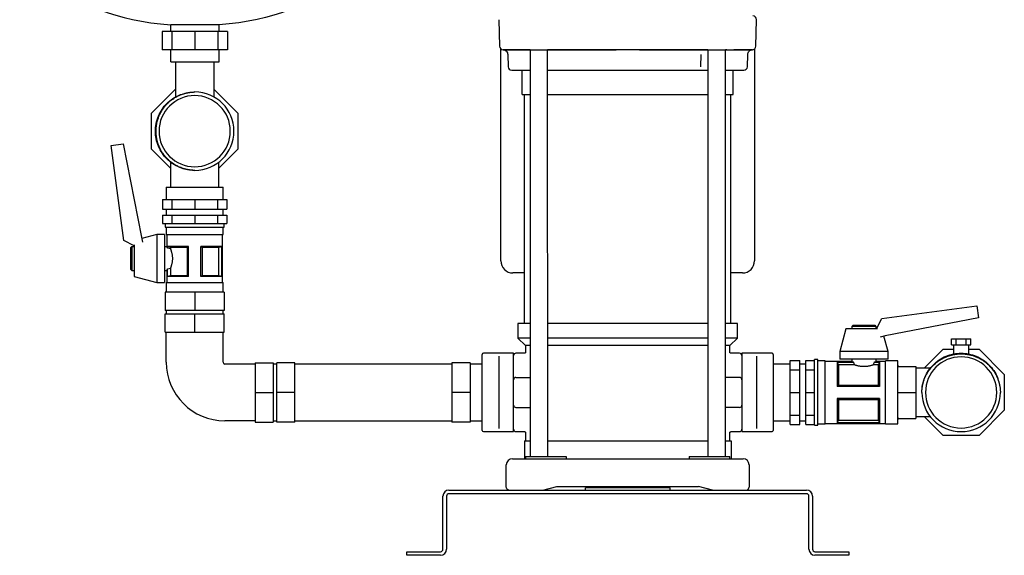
# Model space of a CAD drawing. Header units: millimetres. Extents: x 12 to 1827, y 12 to 1143.
# Tile 6 of 7: x 1011 to 1827, y 12 to 456. Entities that reach past the tile are written whole.
import ezdxf

# ---------------------------------------------------------------- set-up
doc = ezdxf.new("R2010")
doc.units = ezdxf.units.MM

msp = doc.modelspace()

# ---------------------------------------------------------------- linework, layer by layer
at = {"color": 7, "linetype": 'Continuous', "lineweight": 25}
for p, q in [((1176.41, 451.42), (1136.41, 451.42)), ((1136.41, 445.74), (1136.41, 451.42)), ((1176.41, 445.74), (1176.41, 451.42)), ((1408.11, 455.66), (1408.69, 433.66)), ((1620.84, 433.66), (1621.42, 455.66)), ((1129.36, 445.74), (1129.36, 430.74)), ((1137.28, 445.74), (1129.36, 445.74)), ((1137.28, 445.74), (1137.28, 430.74)), ((1156.41, 445.74), (1137.28, 445.74)), ((1156.41, 445.74), (1156.41, 430.74)), ((1175.55, 445.74), (1156.41, 445.74)), ((1175.55, 445.74), (1175.55, 430.74)), ((1183.47, 445.74), (1175.55, 445.74)), ((1183.47, 445.74), (1183.47, 430.74)), ((1137.28, 430.74), (1129.36, 430.74)), ((1136.41, 420.74), (1136.41, 430.74)), ((1156.41, 430.74), (1137.28, 430.74)), ((1175.55, 430.74), (1156.41, 430.74)), ((1183.47, 430.74), (1175.55, 430.74)), ((1176.41, 420.74), (1176.41, 430.74)), ((1409.77, 255.74), (1409.77, 431.43)), ((1411.88, 430.74), (1411.58, 430.74)), ((1411.88, 430.74), (1425.62, 430.74)), ((1432.83, 430.74), (1411.88, 430.74)), ((1415.42, 426.81), (1415.69, 416.66)), ((1433.92, 430.74), (1432.83, 430.74)), ((1432.97, 430.74), (1505.09, 430.74)), ((1433.92, 430.74), (1433.92, 93.74)), ((1448.52, 93.74), (1448.46, 430.74)), ((1448.68, 430.74), (1448.46, 430.74)), ((1505.09, 430.74), (1451.79, 430.74)), ((1524.44, 430.74), (1596.56, 430.74)), ((1577.74, 430.74), (1524.44, 430.74)), ((1575.3, 426.84), (1575.04, 416.66)), ((1581.01, 430.72), (1580.85, 430.74)), ((1581.01, 430.72), (1581.01, 93.74)), ((1595.61, 93.74), (1595.61, 430.74)), ((1596.71, 430.74), (1595.61, 430.74)), ((1617.65, 430.74), (1602.74, 430.74)), ((1603.91, 430.74), (1617.65, 430.74)), ((1613.84, 416.66), (1614.11, 426.84)), ((1617.96, 430.74), (1617.65, 430.74)), ((1619.77, 431.43), (1619.77, 255.74)), ((1136.41, 420.74), (1176.41, 420.74)), ((1140.41, 420.74), (1140.41, 391.6)), ((1172.41, 391.44), (1172.41, 420.74)), ((1418.69, 413.74), (1433.92, 413.74)), ((1427.42, 393.74), (1427.42, 413.74)), ((1427.42, 413.74), (1433.92, 413.74)), ((1448.52, 413.74), (1455.93, 413.74)), ((1448.52, 413.74), (1581.01, 413.74)), ((1456.32, 413.74), (1514.77, 413.74)), ((1514.77, 413.74), (1573.22, 413.74)), ((1573.61, 413.74), (1581.01, 413.74)), ((1595.61, 413.74), (1610.84, 413.74)), ((1595.61, 413.74), (1602.12, 413.74)), ((1602.12, 393.74), (1602.12, 413.74)), ((1120.52, 378.04), (1140.41, 397.94)), ((1172.41, 397.65), (1192.02, 378.04)), ((1427.42, 393.74), (1433.92, 393.74)), ((1429.42, 203.74), (1429.42, 393.74)), ((1448.52, 393.74), (1581.01, 393.74)), ((1595.61, 393.74), (1602.12, 393.74)), ((1600.12, 203.74), (1600.12, 393.74)), ((1120.52, 348.43), (1120.52, 378.04)), ((1128.08, 378.5), (1128.4, 378.98)), ((1192.02, 378.04), (1192.02, 348.43)), ((1087.25, 351.33), (1097.14, 352.64)), ((1097.7, 272.57), (1087.25, 351.33)), ((1097.14, 352.64), (1112.16, 275.38)), ((1136.27, 332.68), (1120.52, 348.43)), ((1192.02, 348.43), (1176.27, 332.68)), ((1136.27, 337.63), (1136.27, 316.74)), ((1176.27, 316.74), (1176.27, 337.62)), ((1132.79, 316.74), (1132.79, 306.74)), ((1132.79, 316.74), (1156.27, 316.74)), ((1156.27, 316.74), (1179.74, 316.74)), ((1179.74, 306.74), (1179.74, 316.74)), ((1129.69, 306.74), (1129.69, 298.74)), ((1129.69, 306.74), (1137.48, 306.74)), ((1137.48, 306.74), (1137.48, 298.74)), ((1137.48, 306.74), (1156.27, 306.74)), ((1156.27, 306.74), (1156.27, 298.74)), ((1156.27, 306.74), (1175.06, 306.74)), ((1175.06, 306.74), (1175.06, 298.74)), ((1175.06, 306.74), (1182.84, 306.74)), ((1182.84, 306.74), (1182.84, 298.74)), ((1129.69, 298.74), (1137.48, 298.74)), ((1129.69, 293.74), (1129.69, 286.74)), ((1129.69, 293.74), (1137.48, 293.74)), ((1132.79, 298.74), (1132.79, 293.74)), ((1137.48, 298.74), (1156.27, 298.74)), ((1137.48, 293.74), (1137.48, 286.74)), ((1137.48, 293.74), (1156.27, 293.74)), ((1156.27, 298.74), (1175.06, 298.74)), ((1156.27, 293.74), (1156.27, 286.74)), ((1156.27, 293.74), (1175.06, 293.74)), ((1175.06, 298.74), (1182.84, 298.74)), ((1175.06, 293.74), (1175.06, 286.74)), ((1175.06, 293.74), (1182.84, 293.74)), ((1179.74, 293.74), (1179.74, 298.74)), ((1182.84, 293.74), (1182.84, 286.74)), ((1129.69, 286.74), (1137.48, 286.74)), ((1131.79, 286.74), (1131.79, 283.74)), ((1137.48, 286.74), (1156.27, 286.74)), ((1156.27, 286.74), (1175.06, 286.74)), ((1175.06, 286.74), (1182.84, 286.74)), ((1180.74, 283.74), (1180.74, 286.74)), ((1125.04, 277.74), (1112.39, 274.36)), ((1131.29, 277.74), (1125.04, 277.74)), ((1125.04, 277.74), (1125.04, 257.74)), ((1131.29, 277.74), (1131.29, 257.74)), ((1131.79, 283.74), (1156.27, 283.74)), ((1132.79, 283.74), (1132.79, 277.74)), ((1132.79, 277.74), (1156.27, 277.74)), ((1133.29, 277.74), (1133.29, 267.74)), ((1156.27, 283.74), (1180.74, 283.74)), ((1156.27, 277.74), (1179.74, 277.74)), ((1179.24, 237.74), (1179.24, 277.74)), ((1179.74, 277.74), (1179.74, 283.74)), ((1106.29, 268.17), (1097.7, 272.57)), ((1112.16, 275.38), (1113.1, 271.25)), ((1103.29, 266.74), (1104.29, 267.74)), ((1103.29, 248.74), (1103.29, 266.74)), ((1104.29, 267.74), (1106.29, 267.74)), ((1104.29, 267.74), (1104.29, 247.74)), ((1106.29, 268.92), (1106.29, 257.74)), ((1131.29, 267.74), (1133.29, 267.74)), ((1151.27, 267.74), (1133.84, 267.74)), ((1133.84, 266.4), (1133.84, 267.74)), ((1133.84, 266.4), (1133.9, 266.4)), ((1133.9, 266.4), (1133.9, 267.71)), ((1150.2, 266.8), (1136.19, 266.8)), ((1136.19, 266.8), (1136.19, 265.68)), ((1150.2, 243.67), (1150.2, 266.8)), ((1151.27, 242.74), (1151.27, 267.74)), ((1178.69, 267.74), (1161.27, 267.74)), ((1161.27, 242.74), (1161.27, 267.74)), ((1176.34, 266.8), (1162.34, 266.8)), ((1162.34, 266.8), (1162.34, 243.67)), ((1176.34, 243.67), (1176.34, 266.8)), ((1178.64, 267.71), (1178.64, 242.76)), ((1178.69, 242.74), (1178.69, 267.74)), ((1106.29, 257.74), (1106.29, 242.74)), ((1125.04, 257.74), (1125.04, 237.74)), ((1131.29, 257.74), (1131.29, 237.74)), ((1103.29, 248.74), (1104.29, 247.74)), ((1104.29, 247.74), (1106.29, 247.74)), ((1131.29, 247.74), (1133.29, 247.74)), ((1133.29, 247.74), (1133.29, 237.74)), ((1133.84, 242.74), (1133.84, 249.08)), ((1133.9, 249.08), (1133.84, 249.08)), ((1133.9, 242.76), (1133.9, 249.08)), ((1136.19, 249.79), (1136.19, 243.67)), ((1429.42, 245.74), (1419.77, 245.74)), ((1609.77, 245.74), (1600.12, 245.74)), ((1106.29, 242.74), (1125.04, 237.74)), ((1125.04, 237.74), (1131.29, 237.74)), ((1132.79, 237.74), (1132.79, 229.74)), ((1132.79, 237.74), (1156.27, 237.74)), ((1151.27, 242.74), (1133.84, 242.74)), ((1136.19, 243.67), (1150.2, 243.67)), ((1156.27, 237.74), (1179.74, 237.74)), ((1178.69, 242.74), (1161.27, 242.74)), ((1162.34, 243.67), (1176.34, 243.67)), ((1179.74, 229.74), (1179.74, 237.74)), ((1131.72, 229.74), (1131.72, 214.74)), ((1156.27, 229.74), (1131.72, 229.74)), ((1156.27, 229.74), (1156.27, 214.74)), ((1180.82, 229.74), (1156.27, 229.74)), ((1180.82, 229.74), (1180.82, 214.74)), ((1156.27, 214.74), (1131.72, 214.74)), ((1132.79, 214.74), (1132.79, 211.74)), ((1180.82, 214.74), (1156.27, 214.74)), ((1179.74, 211.74), (1179.74, 214.74)), ((1725.1, 207.97), (1803.86, 218.42)), ((1803.86, 218.42), (1805.17, 208.54)), ((1131.72, 196.74), (1131.72, 211.74)), ((1131.72, 211.74), (1156.27, 211.74)), ((1156.27, 196.74), (1156.27, 211.74)), ((1156.27, 211.74), (1180.82, 211.74)), ((1180.82, 196.74), (1180.82, 211.74)), ((1720.7, 199.39), (1725.1, 207.97)), ((1805.17, 208.54), (1727.91, 193.52)), ((1131.72, 196.74), (1156.27, 196.74)), ((1132.79, 171.74), (1132.79, 196.74)), ((1156.27, 196.74), (1180.82, 196.74)), ((1179.74, 171.74), (1179.74, 196.74)), ((1423.77, 203.74), (1423.77, 191.74)), ((1433.92, 203.74), (1423.77, 203.74)), ((1514.77, 203.74), (1448.52, 203.74)), ((1581.01, 203.74), (1514.77, 203.74)), ((1605.77, 203.74), (1595.61, 203.74)), ((1605.77, 191.74), (1605.77, 203.74)), ((1695.27, 199.39), (1690.27, 180.64)), ((1710.27, 199.39), (1695.27, 199.39)), ((1701.27, 202.39), (1700.27, 201.39)), ((1700.27, 201.39), (1700.27, 199.39)), ((1720.27, 201.39), (1700.27, 201.39)), ((1701.27, 202.39), (1719.27, 202.39)), ((1721.45, 199.39), (1710.27, 199.39)), ((1719.27, 202.39), (1720.27, 201.39)), ((1720.27, 201.39), (1720.27, 199.39)), ((1423.77, 191.74), (1430.27, 185.74)), ((1433.92, 191.74), (1423.77, 191.74)), ((1514.77, 191.74), (1448.52, 191.74)), ((1581.01, 191.74), (1514.77, 191.74)), ((1605.77, 191.74), (1595.61, 191.74)), ((1599.27, 185.74), (1605.77, 191.74)), ((1727.91, 193.52), (1723.79, 192.58)), ((1730.27, 180.64), (1726.89, 193.28)), ((1782.68, 186.24), (1782.68, 191.24)), ((1782.68, 191.24), (1786.73, 191.24)), ((1786.73, 186.24), (1786.73, 191.24)), ((1786.73, 191.24), (1794.81, 191.24)), ((1794.81, 186.24), (1794.81, 191.24)), ((1794.81, 191.24), (1798.85, 191.24)), ((1798.85, 186.24), (1798.85, 191.24)), ((1430.27, 185.74), (1430.27, 180.24)), ((1433.92, 185.74), (1430.27, 185.74)), ((1514.77, 185.74), (1448.52, 185.74)), ((1581.01, 185.74), (1514.77, 185.74)), ((1599.27, 185.74), (1595.61, 185.74)), ((1599.27, 180.24), (1599.27, 185.74)), ((1690.27, 180.64), (1690.27, 174.39)), ((1710.27, 180.64), (1690.27, 180.64)), ((1730.27, 180.64), (1710.27, 180.64)), ((1730.27, 174.39), (1730.27, 180.64)), ((1760.21, 166.74), (1775.96, 182.49)), ((1775.96, 182.49), (1784.42, 182.49)), ((1782.68, 186.24), (1786.73, 186.24)), ((1784.42, 186.24), (1784.42, 178.6)), ((1786.73, 186.24), (1794.81, 186.24)), ((1794.81, 186.24), (1798.85, 186.24)), ((1797.12, 178.6), (1797.12, 186.24)), ((1797.12, 182.49), (1805.57, 182.49)), ((1805.57, 182.49), (1826.52, 161.54)), ((1206.27, 171.29), (1221.27, 171.29)), ((1206.27, 171.29), (1206.27, 146.74)), ((1221.27, 171.29), (1221.27, 146.74)), ((1239.27, 171.29), (1224.27, 171.29)), ((1224.27, 146.74), (1224.27, 171.29)), ((1239.27, 146.74), (1239.27, 171.29)), ((1384.27, 171.29), (1369.27, 171.29)), ((1369.27, 171.29), (1369.27, 146.74)), ((1384.27, 171.29), (1384.27, 146.74)), ((1394.27, 146.74), (1394.27, 178.24)), ((1420.27, 179.24), (1395.27, 179.24)), ((1408.27, 158.27), (1408.27, 176.74)), ((1420.27, 176.74), (1420.27, 179.24)), ((1420.27, 158.27), (1420.27, 176.74)), ((1429.27, 179.24), (1422.27, 179.24)), ((1607.27, 179.24), (1600.27, 179.24)), ((1634.27, 179.24), (1609.27, 179.24)), ((1609.27, 179.24), (1609.27, 176.74)), ((1609.27, 176.74), (1609.27, 158.27)), ((1621.27, 176.74), (1621.27, 158.27)), ((1635.27, 178.24), (1635.27, 146.74)), ((1649.27, 173.31), (1657.27, 173.31)), ((1649.27, 165.53), (1649.27, 173.31)), ((1657.27, 165.53), (1657.27, 173.31)), ((1662.27, 173.31), (1669.27, 173.31)), ((1662.27, 165.53), (1662.27, 173.31)), ((1672.27, 173.89), (1669.27, 173.89)), ((1669.27, 146.74), (1669.27, 173.89)), ((1672.27, 146.74), (1672.27, 173.89)), ((1678.27, 172.89), (1672.27, 172.89)), ((1678.27, 146.74), (1678.27, 172.89)), ((1700.27, 172.39), (1678.27, 172.39)), ((1701.61, 171.89), (1688.27, 171.89)), ((1688.27, 171.89), (1688.27, 151.74)), ((1688.29, 171.85), (1701.61, 171.85)), ((1710.27, 174.39), (1690.27, 174.39)), ((1700.27, 174.39), (1700.27, 172.39)), ((1701.61, 171.85), (1701.61, 171.89)), ((1730.27, 174.39), (1710.27, 174.39)), ((1723.27, 171.89), (1718.93, 171.89)), ((1718.93, 171.89), (1718.93, 171.85)), ((1718.93, 171.85), (1723.25, 171.85)), ((1720.27, 174.39), (1720.27, 172.39)), ((1728.27, 172.39), (1720.27, 172.39)), ((1723.27, 171.89), (1723.27, 151.74)), ((1738.27, 172.89), (1728.27, 172.89)), ((1728.27, 146.74), (1728.27, 172.89)), ((1738.27, 146.74), (1738.27, 172.89)), ((1806.03, 174.92), (1806.51, 174.61)), ((1206.27, 170.21), (1181.27, 170.21)), ((1224.27, 170.21), (1221.27, 170.21)), ((1369.27, 170.21), (1239.27, 170.21)), ((1394.27, 170.21), (1384.27, 170.21)), ((1649.27, 170.21), (1635.27, 170.21)), ((1649.27, 146.74), (1649.27, 165.53)), ((1649.27, 165.53), (1657.27, 165.53)), ((1662.27, 170.21), (1657.27, 170.21)), ((1657.27, 146.74), (1657.27, 165.53)), ((1662.27, 165.53), (1669.27, 165.53)), ((1662.27, 146.74), (1662.27, 165.53)), ((1689.2, 169.6), (1689.2, 152.79)), ((1702.3, 169.6), (1689.2, 169.6)), ((1722.33, 169.6), (1718.23, 169.6)), ((1722.33, 152.79), (1722.33, 169.6)), ((1739.27, 168.24), (1753.27, 168.24)), ((1753.27, 168.24), (1753.27, 146.74)), ((1765.16, 166.74), (1753.27, 166.74)), ((1408.27, 135.2), (1408.27, 158.27)), ((1420.27, 135.2), (1420.27, 158.27)), ((1422.27, 159.24), (1433.92, 159.24)), ((1607.27, 159.24), (1595.61, 159.24)), ((1609.27, 158.27), (1609.27, 146.74)), ((1621.27, 158.27), (1621.27, 146.74)), ((1826.52, 161.54), (1826.52, 131.93)), ((1206.27, 146.74), (1221.27, 146.74)), ((1206.27, 146.74), (1206.27, 122.19)), ((1221.27, 146.74), (1221.27, 122.19)), ((1239.27, 146.74), (1224.27, 146.74)), ((1224.27, 122.19), (1224.27, 146.74)), ((1239.27, 122.19), (1239.27, 146.74)), ((1384.27, 146.74), (1369.27, 146.74)), ((1369.27, 146.74), (1369.27, 122.19)), ((1384.27, 146.74), (1384.27, 122.19)), ((1394.27, 115.24), (1394.27, 146.74)), ((1609.27, 146.74), (1609.27, 135.2)), ((1621.27, 146.74), (1621.27, 135.2)), ((1635.27, 146.74), (1635.27, 115.24)), ((1649.27, 146.74), (1657.27, 146.74)), ((1649.27, 127.95), (1649.27, 146.74)), ((1657.27, 127.95), (1657.27, 146.74)), ((1662.27, 146.74), (1669.27, 146.74)), ((1662.27, 127.95), (1662.27, 146.74)), ((1669.27, 119.59), (1669.27, 146.74)), ((1672.27, 119.59), (1672.27, 146.74)), ((1678.27, 120.59), (1678.27, 146.74)), ((1723.27, 151.74), (1688.27, 151.74)), ((1689.2, 152.79), (1722.33, 152.79)), ((1728.27, 120.59), (1728.27, 146.74)), ((1738.27, 120.59), (1738.27, 146.74)), ((1739.27, 146.74), (1753.27, 146.74)), ((1753.27, 146.74), (1753.27, 125.24)), ((1688.27, 141.74), (1688.27, 121.58)), ((1723.27, 141.74), (1688.27, 141.74)), ((1689.2, 140.68), (1689.2, 123.87)), ((1722.33, 140.68), (1689.2, 140.68)), ((1722.33, 123.87), (1722.33, 140.68)), ((1723.27, 141.74), (1723.27, 121.58)), ((1408.27, 116.74), (1408.27, 135.2)), ((1420.27, 116.74), (1420.27, 135.2)), ((1422.27, 134.24), (1433.92, 134.24)), ((1607.27, 134.24), (1595.61, 134.24)), ((1609.27, 135.2), (1609.27, 116.74)), ((1621.27, 135.2), (1621.27, 116.74)), ((1826.52, 131.93), (1805.57, 110.99)), ((1206.27, 123.26), (1181.27, 123.26)), ((1221.27, 123.26), (1224.27, 123.26)), ((1239.27, 123.26), (1369.27, 123.26)), ((1384.27, 123.26), (1394.27, 123.26)), ((1635.27, 123.26), (1649.27, 123.26)), ((1649.27, 127.95), (1657.27, 127.95)), ((1649.27, 120.16), (1649.27, 127.95)), ((1657.27, 120.16), (1657.27, 127.95)), ((1657.27, 123.26), (1662.27, 123.26)), ((1662.27, 127.95), (1669.27, 127.95)), ((1662.27, 120.16), (1662.27, 127.95)), ((1689.2, 123.87), (1722.33, 123.87)), ((1739.27, 125.24), (1753.27, 125.24)), ((1753.27, 126.74), (1765.15, 126.74)), ((1775.96, 110.99), (1760.21, 126.74)), ((1206.27, 122.19), (1221.27, 122.19)), ((1239.27, 122.19), (1224.27, 122.19)), ((1384.27, 122.19), (1369.27, 122.19)), ((1395.27, 114.24), (1420.27, 114.24)), ((1420.27, 114.24), (1420.27, 116.74)), ((1422.27, 114.24), (1429.27, 114.24)), ((1600.27, 114.24), (1607.27, 114.24)), ((1609.27, 116.74), (1609.27, 114.24)), ((1609.27, 114.24), (1634.27, 114.24)), ((1649.27, 120.16), (1657.27, 120.16)), ((1662.27, 120.16), (1669.27, 120.16)), ((1669.27, 119.59), (1672.27, 119.59)), ((1672.27, 120.59), (1678.27, 120.59)), ((1678.27, 121.09), (1728.27, 121.09)), ((1723.27, 121.58), (1688.27, 121.58)), ((1723.25, 121.62), (1688.29, 121.62)), ((1728.27, 120.59), (1738.27, 120.59)), ((1429.27, 106.74), (1429.27, 91.74)), ((1429.27, 106.74), (1433.92, 106.74)), ((1430.27, 113.24), (1430.27, 106.74)), ((1448.52, 106.74), (1581.01, 106.74)), ((1595.61, 106.74), (1600.27, 106.74)), ((1599.27, 106.74), (1599.27, 113.24)), ((1600.27, 106.74), (1600.27, 91.74)), ((1805.57, 110.99), (1775.96, 110.99)), ((1419.27, 91.74), (1439.47, 91.74)), ((1430.27, 93.74), (1430.27, 91.74)), ((1430.27, 93.74), (1451.61, 93.74)), ((1439.47, 91.74), (1590.07, 91.74)), ((1451.61, 93.74), (1463.8, 93.74)), ((1463.8, 93.74), (1463.8, 91.74)), ((1565.74, 93.74), (1565.74, 91.74)), ((1565.74, 93.74), (1577.93, 93.74)), ((1577.93, 93.74), (1599.27, 93.74)), ((1590.07, 91.74), (1610.27, 91.74)), ((1599.27, 91.74), (1599.27, 93.74)), ((1414.27, 68.27), (1414.27, 86.74)), ((1615.27, 86.74), (1615.27, 68.27)), ((1366.77, 65.74), (1662.77, 65.74)), ((1444.57, 65.74), (1456.07, 68.74)), ((1456.07, 68.74), (1573.47, 68.74)), ((1479.77, 65.74), (1479.77, 67.74)), ((1549.77, 67.74), (1479.77, 67.74)), ((1494.77, 68.74), (1494.77, 67.74)), ((1497.77, 68.74), (1497.77, 67.74)), ((1531.77, 68.74), (1531.77, 67.74)), ((1534.77, 68.74), (1534.77, 67.74)), ((1549.77, 65.74), (1549.77, 67.74)), ((1584.97, 65.74), (1573.47, 68.74)), ((1361.77, 16.74), (1361.77, 60.74)), ((1364.77, 60.74), (1364.77, 16.74)), ((1662.77, 62.74), (1366.77, 62.74)), ((1664.77, 16.74), (1664.77, 60.74)), ((1667.77, 60.74), (1667.77, 16.74)), ((1331.77, 11.74), (1331.77, 14.74)), ((1331.77, 14.74), (1336.77, 14.74)), ((1336.77, 11.74), (1331.77, 11.74)), ((1336.77, 14.74), (1359.77, 14.74)), ((1359.77, 11.74), (1336.77, 11.74)), ((1669.77, 14.74), (1692.77, 14.74)), ((1692.77, 11.74), (1669.77, 11.74)), ((1692.77, 14.74), (1697.77, 14.74)), ((1697.77, 11.74), (1692.77, 11.74)), ((1697.77, 14.74), (1697.77, 11.74))]:
    msp.add_line(p, q, dxfattribs=at)
at = {"color": 7, "linetype": 'Continuous', "lineweight": 25, "flags": 128}
for points in [[(1133.9, 267.71), (1133.87, 267.72), (1133.84, 267.74)], [(1178.69, 267.74), (1178.66, 267.72), (1178.64, 267.71)], [(1133.84, 242.74), (1133.87, 242.75), (1133.9, 242.76)], [(1178.64, 242.76), (1178.67, 242.75), (1178.69, 242.74)], [(1688.27, 171.89), (1688.28, 171.87), (1688.29, 171.85)], [(1723.25, 171.85), (1723.26, 171.87), (1723.27, 171.89)], [(1688.29, 121.62), (1688.28, 121.6), (1688.27, 121.58)], [(1723.27, 121.58), (1723.26, 121.6), (1723.25, 121.62)]]:
    msp.add_lwpolyline(points, dxfattribs=at)
at = {"color": 7, "linetype": 'Continuous', "lineweight": 25}
for centre, radius, start, end in [((1618.42, 455.74), 3, 358.5, 89.9995), ((1411.69, 433.74), 3, 181.5, 270), ((1617.84, 433.74), 3, 270, 358.5), ((1418.69, 416.74), 3, 181.5, 270), ((1610.84, 416.74), 3, 270, 358.5), ((1156.27, 363.24), 29.5, 90, 270), ((1156.27, 363.24), 29.5, 270, 90), ((1156.27, 363.24), 32.5, 270.26129, 89.73871), ((1419.77, 255.74), 10, 180, 270), ((1609.77, 255.74), 10, 270, 0), ((1181.27, 171.74), 48.48, 180, 270), ((1181.27, 171.74), 1.53, 180, 270), ((1395.27, 178.24), 1, 90, 180), ((1422.27, 177.24), 2, 90, 180), ((1607.27, 177.24), 2, 0, 90), ((1634.27, 178.24), 1, 0, 90), ((1790.77, 146.74), 29.5, 0, 180), ((1422.27, 157.24), 2, 90, 180), ((1607.27, 157.24), 2, 0, 90), ((1790.77, 146.74), 29.5, 180, 0), ((1790.77, 146.74), 32.5, 180.26129, 359.73871), ((1422.27, 136.24), 2, 180, 270), ((1607.27, 136.24), 2, 270, 0), ((1395.27, 115.24), 1, 180, 270), ((1422.27, 116.24), 2, 180, 270), ((1607.27, 116.24), 2, 270, 360), ((1634.27, 115.24), 1, 270, 0), ((1419.27, 86.74), 5, 90, 180), ((1610.27, 86.74), 5, 0, 90), ((1366.77, 60.74), 5, 90, 180), ((1662.77, 60.74), 5, 0, 90), ((1366.77, 60.74), 2, 90, 180), ((1662.77, 60.74), 2, 0, 90), ((1359.77, 16.74), 2, 270, 0), ((1359.77, 16.74), 5, 270, 0), ((1669.77, 16.74), 5, 180, 270), ((1669.77, 16.74), 2, 180, 270)]:
    msp.add_arc(centre, radius, start, end, dxfattribs=at)
for points in [[(1011.41, 541.74), (1011.41, 508.14), (1045.42, 457.87), (1136.41, 451.42)], [(1301.41, 541.74), (1301.41, 508.14), (1267.41, 457.87), (1176.41, 451.42)], [(1156.41, 330.74), (1156.37, 330.74), (1156.32, 330.74), (1156.27, 330.74)], [(1136.19, 266.8), (1135.46, 267.08), (1134.69, 267.39), (1133.9, 267.71)], [(1136.19, 265.68), (1135.46, 265.94), (1134.69, 266.18), (1133.9, 266.4)], [(1151.27, 267.74), (1150.89, 267.39), (1150.54, 267.08), (1150.2, 266.8)], [(1162.34, 266.8), (1162, 267.08), (1161.64, 267.39), (1161.27, 267.74)], [(1178.64, 267.71), (1177.84, 267.39), (1177.07, 267.08), (1176.34, 266.8)], [(1133.9, 249.08), (1134.69, 249.29), (1135.46, 249.53), (1136.19, 249.79)], [(1133.9, 242.76), (1134.69, 243.09), (1135.46, 243.39), (1136.19, 243.67)], [(1150.2, 243.67), (1150.54, 243.39), (1150.89, 243.09), (1151.27, 242.74)], [(1161.27, 242.74), (1161.64, 243.09), (1162, 243.39), (1162.34, 243.67)], [(1176.34, 243.67), (1177.07, 243.39), (1177.84, 243.09), (1178.64, 242.76)], [(1688.29, 171.85), (1688.6, 171.1), (1688.9, 170.35), (1689.2, 169.6)], [(1701.61, 171.85), (1701.82, 171.07), (1702.05, 170.32), (1702.3, 169.6)], [(1718.23, 169.6), (1718.48, 170.32), (1718.72, 171.07), (1718.93, 171.85)], [(1722.33, 169.6), (1722.63, 170.35), (1722.94, 171.1), (1723.25, 171.85)], [(1689.2, 152.79), (1688.9, 152.43), (1688.6, 152.08), (1688.27, 151.74)], [(1723.27, 151.74), (1722.94, 152.08), (1722.63, 152.43), (1722.33, 152.79)], [(1758.27, 146.59), (1758.27, 146.64), (1758.27, 146.69), (1758.27, 146.74)], [(1688.27, 141.74), (1688.6, 141.39), (1688.9, 141.04), (1689.2, 140.68)], [(1722.33, 140.68), (1722.63, 141.04), (1722.94, 141.39), (1723.27, 141.74)], [(1689.2, 123.87), (1688.9, 123.12), (1688.6, 122.37), (1688.29, 121.62)], [(1723.25, 121.62), (1722.94, 122.37), (1722.63, 123.12), (1722.33, 123.87)]]:
    msp.add_open_spline(points, degree=3, dxfattribs=at)
for points, knots in [([(1411.58, 430.74), (1412.06, 430.67), (1413.07, 430.52), (1414.35, 429.6), (1415.24, 428.3), (1415.36, 427.3), (1415.42, 426.81)], [0, 0, 0, 0, 0.24114, 0.500446, 0.759508, 1, 1, 1, 1]), ([(1425.62, 430.74), (1425.92, 430.74), (1426.31, 430.74), (1427.26, 430.74), (1427.83, 430.74), (1429.09, 430.74), (1429.78, 430.74), (1431.31, 430.74), (1432.12, 430.74), (1432.97, 430.74)], [0, 0, 0, 0, 0.25, 0.25, 0.5, 0.5, 0.75, 0.75, 1, 1, 1, 1]), ([(1451.79, 430.74), (1451.57, 430.74), (1451.35, 430.74), (1450.94, 430.74), (1450.74, 430.74), (1450.18, 430.74), (1449.87, 430.74), (1449.47, 430.74), (1449.35, 430.74), (1449.14, 430.74), (1449.04, 430.74), (1448.81, 430.74), (1448.72, 430.74), (1448.68, 430.74)], [0, 0, 0, 0, 0.125, 0.125, 0.25, 0.25, 0.5, 0.5, 0.625, 0.625, 0.75, 0.75, 1, 1, 1, 1]), ([(1524.44, 430.74), (1521.22, 430.74), (1517.99, 430.74), (1511.54, 430.74), (1508.32, 430.74), (1505.09, 430.74)], [0, 0, 0, 0, 0.5, 0.5, 1, 1, 1, 1]), ([(1580.85, 430.74), (1580.83, 430.74), (1580.8, 430.74), (1580.7, 430.74), (1580.64, 430.74), (1580.41, 430.74), (1580.2, 430.74), (1579.8, 430.74), (1579.65, 430.74), (1579.33, 430.74), (1579.15, 430.74), (1578.61, 430.74), (1578.19, 430.74), (1577.74, 430.74)], [0, 0, 0, 0, 0.125, 0.125, 0.25, 0.25, 0.5, 0.5, 0.625, 0.625, 0.75, 0.75, 1, 1, 1, 1]), ([(1596.56, 430.74), (1597.42, 430.74), (1598.22, 430.74), (1599.73, 430.74), (1600.44, 430.74), (1601.7, 430.74), (1602.26, 430.74), (1603.22, 430.74), (1603.61, 430.74), (1603.91, 430.74)], [0, 0, 0, 0, 0.25, 0.25, 0.5, 0.5, 0.75, 0.75, 1, 1, 1, 1]), ([(1614.11, 426.84), (1614.17, 427.3), (1614.29, 428.3), (1615.18, 429.6), (1616.47, 430.52), (1617.47, 430.67), (1617.96, 430.74)], [0, 0, 0, 0, 0.240493, 0.499558, 0.758867, 1, 1, 1, 1]), ([(1455.93, 413.74), (1455.94, 413.74), (1455.98, 413.74), (1456.11, 413.74), (1456.2, 413.74), (1456.32, 413.74)], [0, 0, 0, 0, 0.5, 0.5, 1, 1, 1, 1]), ([(1573.22, 413.74), (1573.33, 413.74), (1573.42, 413.74), (1573.56, 413.74), (1573.6, 413.74), (1573.61, 413.74)], [0, 0, 0, 0, 0.5, 0.5, 1, 1, 1, 1]), ([(1156.27, 330.74), (1154.13, 330.86), (1149.88, 331.1), (1143.75, 333.03), (1138.09, 336.03), (1133.14, 340.11), (1129.07, 345.06), (1126.05, 350.71), (1124.18, 356.86), (1123.56, 363.24), (1124.18, 369.61), (1126.05, 375.76), (1129.07, 381.41), (1133.13, 386.37), (1138.11, 390.4), (1142.78, 393.07), (1145.86, 393.91), (1146.88, 394.19)], [0, 0, 0, 0, 0.069313, 0.137636, 0.206788, 0.276208, 0.344648, 0.413586, 0.48306, 0.551733, 0.620406, 0.689881, 0.758819, 0.827258, 0.896679, 0.965831, 1, 1, 1, 1]), ([(1128.08, 378.5), (1128.17, 378.66), (1128.34, 378.99), (1128.64, 379.53), (1128.99, 380.12), (1129.39, 380.77), (1129.85, 381.48), (1130.57, 382.51), (1131.63, 383.91), (1133.55, 386.1), (1136.26, 388.61), (1139.16, 390.65), (1141.56, 392.02), (1143.44, 392.94), (1145.54, 393.79), (1147.16, 394.32), (1148.23, 394.62), (1148.68, 394.74), (1149.22, 394.87), (1149.83, 395.01), (1150.53, 395.15), (1151.31, 395.29), (1152.17, 395.42), (1153.11, 395.54), (1154.14, 395.64), (1155.25, 395.71), (1156.02, 395.73), (1156.41, 395.73)], [0, 0, 0, 0, 0.0152299, 0.0327306, 0.0524869, 0.0744792, 0.0986827, 0.1250689, 0.1824855, 0.2500901, 0.3759245, 0.5000005, 0.5545031, 0.6144103, 0.6795093, 0.7498796, 0.7611985, 0.7747697, 0.790605, 0.8087166, 0.8291167, 0.8518163, 0.8768246, 0.904148, 0.9337883, 0.9657423, 1, 1, 1, 1]), ([(1128.08, 347.97), (1128, 348.14), (1127.81, 348.49), (1127.53, 349.06), (1127.24, 349.68), (1126.94, 350.36), (1126.63, 351.1), (1126.32, 351.9), (1126.02, 352.77), (1125.72, 353.69), (1125.43, 354.68), (1125.16, 355.72), (1124.92, 356.83), (1124.71, 358.01), (1124.53, 359.24), (1124.4, 360.52), (1124.31, 361.86), (1124.28, 363.51), (1124.34, 365.4), (1124.55, 367.46), (1124.86, 369.38), (1125.25, 371.15), (1125.7, 372.76), (1126.18, 374.2), (1126.68, 375.49), (1127.17, 376.63), (1127.63, 377.62), (1127.94, 378.22), (1128.08, 378.5)], [0, 0, 0, 0, 0.018062, 0.03791, 0.059548, 0.082977, 0.108198, 0.135207, 0.164, 0.194565, 0.22689, 0.260954, 0.296734, 0.334197, 0.373307, 0.414016, 0.456273, 0.500013, 0.569283, 0.634659, 0.695918, 0.752886, 0.80544, 0.853492, 0.896991, 0.935911, 0.970244, 1, 1, 1, 1]), ([(1156.41, 330.74), (1156.22, 330.74), (1155.84, 330.74), (1155.28, 330.76), (1154.73, 330.79), (1154.2, 330.83), (1153.68, 330.87), (1153.18, 330.92), (1152.69, 330.98), (1152.22, 331.04), (1151.77, 331.11), (1151.33, 331.18), (1150.91, 331.25), (1150.51, 331.33), (1150.12, 331.4), (1149.74, 331.48), (1149.38, 331.57), (1149.04, 331.65), (1148.71, 331.73), (1148.4, 331.81), (1148.11, 331.89), (1147.22, 332.14), (1145.74, 332.61), (1143.89, 333.34), (1141.92, 334.26), (1139.37, 335.66), (1136.24, 337.86), (1133.63, 340.29), (1131.71, 342.46), (1130.61, 343.89), (1129.75, 345.14), (1129.17, 346.06), (1128.61, 347), (1128.26, 347.64), (1128.08, 347.97)], [0, 0, 0, 0, 0.016633, 0.032835, 0.048605, 0.063941, 0.078843, 0.093309, 0.107338, 0.120931, 0.134087, 0.146806, 0.159089, 0.170936, 0.182348, 0.193326, 0.20387, 0.213981, 0.223661, 0.232911, 0.241732, 0.250126, 0.312487, 0.374992, 0.421555, 0.500022, 0.625336, 0.749954, 0.80607, 0.874992, 0.905697, 0.936775, 0.968215, 1, 1, 1, 1]), ([(1133.84, 266.4), (1133.82, 266.45), (1133.78, 266.55), (1133.73, 266.69), (1133.68, 266.81), (1133.63, 266.93), (1133.58, 267.04), (1133.54, 267.14), (1133.51, 267.23), (1133.47, 267.32), (1133.43, 267.42), (1133.38, 267.52), (1133.34, 267.62), (1133.31, 267.69), (1133.3, 267.73), (1133.29, 267.73), (1133.29, 267.74)], [0, 0, 0, 0, 0.059505, 0.117988, 0.175453, 0.231903, 0.287343, 0.341778, 0.395211, 0.447648, 0.499094, 0.601209, 0.702309, 0.802442, 0.901656, 1, 1, 1, 1]), ([(1136.19, 265.68), (1136.22, 265.62), (1136.27, 265.48), (1136.35, 265.27), (1136.43, 265.06), (1136.51, 264.83), (1136.59, 264.6), (1136.67, 264.36), (1136.82, 263.91), (1137.04, 263.21), (1137.3, 262.22), (1137.52, 261.17), (1137.69, 260.06), (1137.8, 258.92), (1137.84, 257.75), (1137.81, 256.58), (1137.7, 255.44), (1137.53, 254.32), (1137.3, 253.26), (1137.04, 252.27), (1136.81, 251.51), (1136.62, 250.93), (1136.47, 250.53), (1136.33, 250.14), (1136.24, 249.91), (1136.19, 249.79)], [0, 0, 0, 0, 0.017904, 0.035754, 0.053568, 0.071362, 0.089152, 0.106955, 0.124786, 0.187717, 0.24986, 0.312631, 0.374403, 0.436933, 0.499018, 0.561344, 0.624169, 0.68625, 0.749347, 0.811432, 0.874316, 0.905723, 0.93708, 0.968475, 1, 1, 1, 1]), ([(1133.29, 247.74), (1133.29, 247.74), (1133.29, 247.74), (1133.3, 247.75), (1133.31, 247.77), (1133.32, 247.8), (1133.34, 247.84), (1133.36, 247.88), (1133.38, 247.94), (1133.41, 248), (1133.45, 248.09), (1133.5, 248.22), (1133.57, 248.38), (1133.65, 248.58), (1133.74, 248.81), (1133.81, 248.99), (1133.84, 249.08)], [0, 0, 0, 0, 0.054379, 0.109018, 0.163926, 0.219111, 0.274582, 0.330346, 0.386412, 0.442787, 0.499481, 0.593047, 0.689855, 0.789932, 0.893306, 1, 1, 1, 1]), ([(1430.27, 180.24), (1430.25, 180.11), (1430.23, 179.92), (1430.11, 179.68), (1429.98, 179.52), (1429.82, 179.39), (1429.59, 179.27), (1429.39, 179.25), (1429.27, 179.24)], [0, 0, 0, 0, 0.2394568, 0.3683607, 0.5, 0.6316393, 0.7605432, 1, 1, 1, 1]), ([(1600.27, 179.24), (1600.14, 179.25), (1599.95, 179.27), (1599.71, 179.39), (1599.55, 179.52), (1599.43, 179.68), (1599.3, 179.92), (1599.28, 180.11), (1599.27, 180.24)], [0, 0, 0, 0, 0.239457, 0.368361, 0.5, 0.631639, 0.760543, 1, 1, 1, 1]), ([(1700.27, 172.39), (1700.27, 172.38), (1700.27, 172.38), (1700.28, 172.38), (1700.3, 172.37), (1700.33, 172.36), (1700.37, 172.35), (1700.42, 172.33), (1700.47, 172.31), (1700.54, 172.28), (1700.62, 172.25), (1700.75, 172.2), (1700.91, 172.14), (1701.11, 172.07), (1701.34, 171.99), (1701.52, 171.92), (1701.61, 171.89)], [0, 0, 0, 0, 0.054428, 0.109123, 0.164091, 0.219341, 0.274877, 0.330707, 0.386837, 0.443274, 0.500024, 0.593396, 0.690058, 0.790032, 0.89334, 1, 1, 1, 1]), ([(1718.93, 171.89), (1718.98, 171.91), (1719.08, 171.95), (1719.22, 171.99), (1719.35, 172.04), (1719.47, 172.08), (1719.58, 172.12), (1719.68, 172.16), (1719.77, 172.2), (1719.85, 172.23), (1719.95, 172.26), (1720.05, 172.3), (1720.15, 172.34), (1720.22, 172.37), (1720.26, 172.38), (1720.26, 172.38), (1720.27, 172.39)], [0, 0, 0, 0, 0.059829, 0.118617, 0.176368, 0.233085, 0.288771, 0.34343, 0.397066, 0.449683, 0.501285, 0.602927, 0.703582, 0.803287, 0.90208, 1, 1, 1, 1]), ([(1758.27, 146.74), (1758.39, 148.87), (1758.63, 153.12), (1760.56, 159.25), (1763.56, 164.91), (1767.64, 169.87), (1772.59, 173.93), (1778.25, 176.95), (1784.39, 178.82), (1790.77, 179.44), (1797.15, 178.82), (1803.29, 176.96), (1808.94, 173.93), (1813.9, 169.87), (1817.93, 164.9), (1820.6, 160.22), (1821.44, 157.14), (1821.72, 156.13)], [0, 0, 0, 0, 0.069313, 0.137636, 0.206788, 0.276208, 0.344648, 0.413586, 0.48306, 0.551733, 0.620406, 0.689881, 0.758819, 0.827258, 0.896679, 0.965831, 1, 1, 1, 1]), ([(1758.27, 146.59), (1758.27, 146.78), (1758.27, 147.16), (1758.29, 147.72), (1758.32, 148.27), (1758.36, 148.81), (1758.4, 149.32), (1758.45, 149.82), (1758.51, 150.31), (1758.57, 150.78), (1758.64, 151.23), (1758.71, 151.67), (1758.78, 152.09), (1758.86, 152.5), (1758.94, 152.89), (1759.02, 153.26), (1759.1, 153.62), (1759.18, 153.96), (1759.26, 154.29), (1759.34, 154.6), (1759.42, 154.9), (1759.67, 155.78), (1760.14, 157.26), (1760.87, 159.11), (1761.79, 161.08), (1763.2, 163.63), (1765.4, 166.76), (1767.82, 169.37), (1769.99, 171.29), (1771.43, 172.39), (1772.68, 173.25), (1773.59, 173.84), (1774.53, 174.4), (1775.17, 174.74), (1775.5, 174.92)], [0, 0, 0, 0, 0.016633, 0.032835, 0.048605, 0.063941, 0.078843, 0.093309, 0.107338, 0.120931, 0.134087, 0.146806, 0.159089, 0.170936, 0.182348, 0.193326, 0.20387, 0.213981, 0.223661, 0.232911, 0.241732, 0.250126, 0.312487, 0.374992, 0.421555, 0.500022, 0.625336, 0.749954, 0.80607, 0.874992, 0.905697, 0.936776, 0.968215, 1, 1, 1, 1]), ([(1775.5, 174.92), (1775.67, 175.01), (1776.03, 175.19), (1776.59, 175.47), (1777.21, 175.76), (1777.89, 176.06), (1778.63, 176.37), (1779.44, 176.68), (1780.3, 176.99), (1781.22, 177.28), (1782.21, 177.57), (1783.26, 177.84), (1784.37, 178.08), (1785.54, 178.29), (1786.77, 178.47), (1788.05, 178.61), (1789.39, 178.69), (1791.04, 178.73), (1792.93, 178.66), (1794.99, 178.46), (1796.91, 178.14), (1798.68, 177.75), (1800.29, 177.3), (1801.74, 176.82), (1803.03, 176.32), (1804.16, 175.84), (1805.15, 175.37), (1805.75, 175.06), (1806.03, 174.92)], [0, 0, 0, 0, 0.018062, 0.03791, 0.059548, 0.082977, 0.108198, 0.135207, 0.164, 0.194565, 0.22689, 0.260954, 0.296734, 0.334197, 0.373307, 0.414016, 0.456273, 0.500013, 0.569283, 0.634659, 0.695918, 0.752886, 0.80544, 0.853492, 0.896991, 0.935911, 0.970244, 1, 1, 1, 1]), ([(1806.03, 174.92), (1806.19, 174.84), (1806.53, 174.66), (1807.06, 174.36), (1807.65, 174.01), (1808.3, 173.61), (1809.01, 173.15), (1810.04, 172.44), (1811.44, 171.37), (1813.63, 169.45), (1816.15, 166.74), (1818.19, 163.85), (1819.55, 161.44), (1820.47, 159.57), (1821.33, 157.46), (1821.85, 155.84), (1822.15, 154.78), (1822.27, 154.32), (1822.4, 153.78), (1822.54, 153.17), (1822.68, 152.47), (1822.82, 151.7), (1822.96, 150.83), (1823.08, 149.89), (1823.17, 148.86), (1823.24, 147.75), (1823.26, 146.98), (1823.27, 146.59)], [0, 0, 0, 0, 0.01523, 0.032731, 0.052487, 0.074479, 0.098683, 0.125069, 0.182485, 0.25009, 0.375925, 0.5, 0.554503, 0.61441, 0.679509, 0.74988, 0.761199, 0.77477, 0.790605, 0.808717, 0.829117, 0.851816, 0.876825, 0.904148, 0.933788, 0.965742, 1, 1, 1, 1]), ([(1718.23, 169.6), (1718.16, 169.58), (1718.03, 169.53), (1717.82, 169.46), (1717.6, 169.39), (1717.38, 169.32), (1717.14, 169.24), (1716.9, 169.17), (1716.45, 169.04), (1715.75, 168.85), (1714.75, 168.62), (1713.69, 168.43), (1712.58, 168.28), (1711.44, 168.19), (1710.27, 168.16), (1709.11, 168.19), (1707.96, 168.28), (1706.84, 168.43), (1705.78, 168.62), (1704.79, 168.85), (1704.02, 169.06), (1703.45, 169.22), (1703.04, 169.35), (1702.66, 169.48), (1702.42, 169.56), (1702.3, 169.6)], [0, 0, 0, 0, 0.017918, 0.035783, 0.053612, 0.071422, 0.08923, 0.107054, 0.124911, 0.187793, 0.250064, 0.312884, 0.374949, 0.437383, 0.499499, 0.561922, 0.624726, 0.686975, 0.749995, 0.812209, 0.875043, 0.906279, 0.937456, 0.968666, 1, 1, 1, 1]), ([(1738.27, 169.24), (1738.27, 169.12), (1738.29, 168.99), (1738.39, 168.74), (1738.46, 168.63), (1738.66, 168.43), (1738.78, 168.35), (1739.02, 168.26), (1739.15, 168.24), (1739.27, 168.24)], [0, 0, 0, 0, 0.25, 0.25, 0.5, 0.5, 0.75, 0.75, 1, 1, 1, 1]), ([(1738.27, 146.74), (1738.27, 146.74), (1738.29, 146.74), (1738.39, 146.74), (1738.46, 146.74), (1738.66, 146.74), (1738.78, 146.74), (1739.02, 146.74), (1739.15, 146.74), (1739.27, 146.74)], [0, 0, 0, 0, 0.25, 0.25, 0.5, 0.5, 0.75, 0.75, 1, 1, 1, 1]), ([(1739.27, 125.24), (1739.15, 125.24), (1739.02, 125.21), (1738.78, 125.12), (1738.66, 125.04), (1738.46, 124.84), (1738.39, 124.73), (1738.29, 124.48), (1738.27, 124.35), (1738.27, 124.24)], [0, 0, 0, 0, 0.25, 0.25, 0.5, 0.5, 0.75, 0.75, 1, 1, 1, 1]), ([(1429.27, 114.24), (1429.39, 114.22), (1429.59, 114.2), (1429.82, 114.08), (1429.98, 113.95), (1430.11, 113.79), (1430.23, 113.55), (1430.25, 113.36), (1430.27, 113.24)], [0, 0, 0, 0, 0.2394568, 0.3683607, 0.5, 0.6316393, 0.7605432, 1, 1, 1, 1]), ([(1599.27, 113.24), (1599.28, 113.36), (1599.3, 113.55), (1599.43, 113.79), (1599.55, 113.95), (1599.71, 114.08), (1599.95, 114.2), (1600.14, 114.22), (1600.27, 114.24)], [0, 0, 0, 0, 0.239457, 0.368361, 0.5, 0.631639, 0.760543, 1, 1, 1, 1]), ([(1416.21, 65.74), (1415.57, 66.13), (1415.08, 66.55), (1414.43, 67.4), (1414.27, 67.84), (1414.27, 68.27)], [0, 0, 0, 0, 0.5, 0.5, 1, 1, 1, 1]), ([(1613.32, 65.74), (1613.96, 66.13), (1614.45, 66.55), (1615.1, 67.4), (1615.27, 67.84), (1615.27, 68.27)], [0, 0, 0, 0, 0.5, 0.5, 1, 1, 1, 1])]:
    msp.add_open_spline(points, degree=3, knots=knots, dxfattribs=at)

doc.saveas('drawing.dxf')
